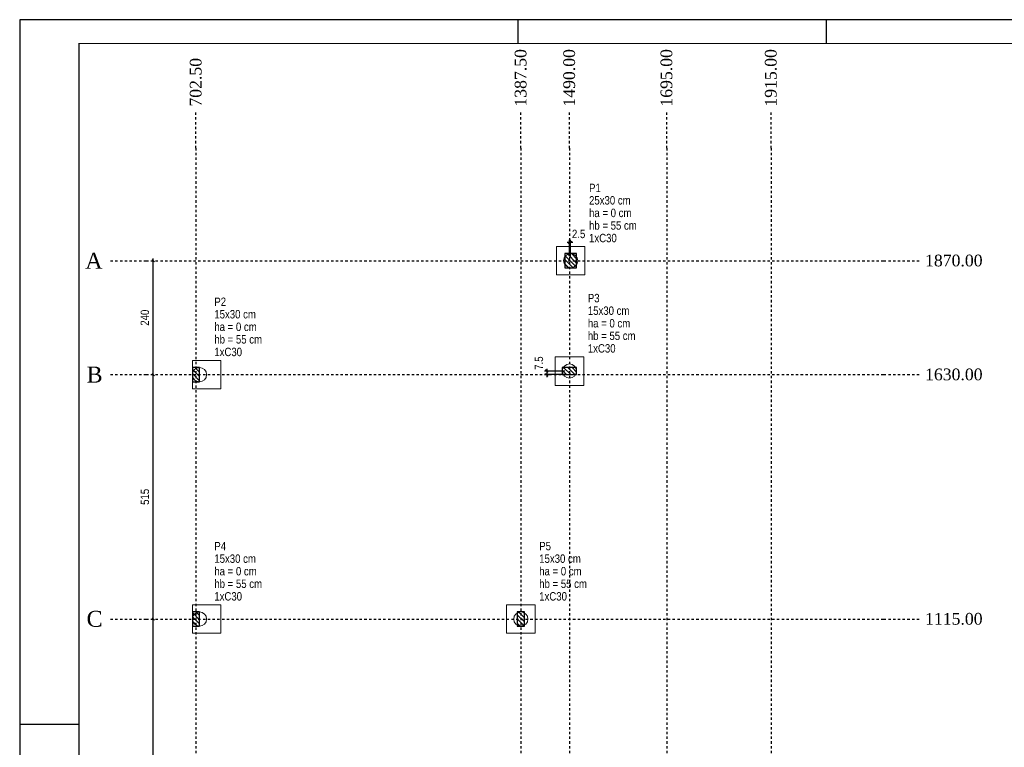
# Model space of a CAD drawing. Extents: x 1874 to 2462, y -2142 to -2023.
# Tile 7 of 74: x 1874 to 1915, y -2054 to -2023. Entities that reach past the tile are written whole.
import ezdxf

# ---------------------------------------------------------------- set-up
doc = ezdxf.new("R2010")
doc.units = 0
doc.header["$LTSCALE"] = 0.1
doc.header["$MEASUREMENT"] = 0
doc.header["$PDMODE"] = 3
doc.header["$PDSIZE"] = 0.1
doc.linetypes.add('DASHED2', pattern=[0.375, 0.25, -0.125])
doc.layers.get('0').update_dxf_attribs({"linetype": 'CONTINUOUS', "lineweight": 25})
doc.layers.get('DEFPOINTS').update_dxf_attribs({"linetype": 'CONTINUOUS', "lineweight": 25})
for name, color, linetype, lineweight in [('LC-Cotas', 7, 'CONTINUOUS', 5), ('LC-EIXOS', 2, 'DASHED2', 25), ('LC-Estacas dos blocos', 1, 'CONTINUOUS', 20), ('LC-Hachuras dos pilares', 9, 'CONTINUOUS', 5), ('LC-Seção das fundações', 7, 'CONTINUOUS', 5), ('LC-Seção dos pilares', 160, 'CONTINUOUS', 30), ('LC-TEXTOS', 7, 'CONTINUOUS', 25)]:
    doc.layers.add(name, color=color, linetype=linetype, lineweight=lineweight)
doc.layers.add('XX-CARIMBO', color=9, linetype='CONTINUOUS')
doc.layers.add('XX-FOLHA', color=253, linetype='CONTINUOUS')
doc.styles.add('ArialNarrow', font='ARIALN.TTF')
doc.styles.add('TimesNewRoman', font='times.ttf')
doc.dimstyles.new('UM_50.000000', dxfattribs={"dimtxt": 0.18, "dimasz": 0.1, "dimexe": 0.1, "dimexo": 0.2, "dimgap": 0, "dimtad": 1, "dimtih": 1, "dimtoh": 1, "dimdec": 1, "dimlfac": 50, "dimzin": 0, "dimdsep": 46, "dimtxsty": 'Standard', "dimblk": 'CLOSED', "dimblk1": 'CLOSED', "dimblk2": 'CLOSED', "dimcen": 0.09, "dimdle": 0.1, "dimadec": 1, "dimazin": 2, "dimtfac": 1, "dimtdec": 4, "dimtofl": 0, "dimtmove": 0, "dimatfit": 3, "dimldrblk": 'CLOSED', "dimfxl": 1, "dimtolj": 1, "dimarcsym": 0})
pattern_1 = [(135, (1867.04605, -2071.10402), (-0.08838835, -0.08838835), [])]

# ---------------------------------------------------------------- blocks, each defined once
blk = doc.blocks.new('_OBLIQUE')
at = {"color": 0, "linetype": 'ByBlock', "lineweight": -2}
blk.add_line((-0.5, -0.5), (0.5, 0.5), dxfattribs=at)
blk = doc.blocks.new('*D4105')
at = {"layer": 'DEFPOINTS', "color": 0, "transparency": 16777216}
for p in [(1896.846, -2038.054), (1895.893, -2038.204), (1896.846, -2038.204)]:
    blk.add_point(p, dxfattribs=at)
at = {"layer": 'LC-Cotas', "color": 0, "lineweight": -2, "transparency": 16777216}
for p, q in [((1896.646, -2038.054), (1895.793, -2038.054)), ((1895.893, -2037.954), (1895.893, -2038.304)), ((1896.646, -2038.204), (1895.793, -2038.204))]:
    blk.add_line(p, q, dxfattribs=at)
at = {"layer": 'LC-Cotas', "color": 0, "lineweight": -2, "transparency": 16777216, "xscale": 0.1, "yscale": 0.1, "zscale": 0.1}
for p, rotation in [((1895.893, -2038.054), 90), ((1895.893, -2038.204), 270)]:
    blk.add_blockref('_OBLIQUE', p, dxfattribs=dict(at, rotation=rotation))
at = {"layer": 'LC-Cotas', "transparency": 16777216, "insert": (1895.56, -2037.716), "char_height": 0.353, "attachment_point": 5, "rotation": 90, "style": 'ArialNarrow'}
blk.add_mtext('\\A1;7.5', dxfattribs=at)
blk = doc.blocks.new('*D4108')
at = {"layer": 'DEFPOINTS', "color": 0, "transparency": 16777216}
for p in [(1896.846, -2032.628), (1896.846, -2033.404), (1896.896, -2033.404)]:
    blk.add_point(p, dxfattribs=at)
at = {"layer": 'LC-Cotas', "color": 0, "lineweight": -2, "transparency": 16777216}
for p, q in [((1896.996, -2032.628), (1896.746, -2032.628)), ((1896.846, -2033.204), (1896.846, -2032.528)), ((1896.896, -2033.204), (1896.896, -2032.528))]:
    blk.add_line(p, q, dxfattribs=at)
at = {"layer": 'LC-Cotas', "color": 0, "lineweight": -2, "transparency": 16777216, "xscale": 0.1, "yscale": 0.1, "zscale": 0.1, "rotation": 180}
blk.add_blockref('_OBLIQUE', (1896.846, -2032.628), dxfattribs=at)
at = {"layer": 'LC-Cotas', "color": 0, "lineweight": -2, "transparency": 16777216, "xscale": 0.1, "yscale": 0.1, "zscale": 0.1}
blk.add_blockref('_OBLIQUE', (1896.896, -2032.628), dxfattribs=at)
at = {"layer": 'LC-Cotas', "transparency": 16777216, "insert": (1897.234, -2032.275), "char_height": 0.353, "attachment_point": 5, "rotation": 0.0057, "style": 'ArialNarrow'}
blk.add_mtext('\\A1;2.5', dxfattribs=at)
blk = doc.blocks.new('*D4115')
at = {"layer": 'DEFPOINTS', "color": 0, "transparency": 16777216}
for p in [(1879.296, -2048.504), (1879.296, -2048.504), (1879.296, -2063.554)]:
    blk.add_point(p, dxfattribs=at)
at = {"layer": 'LC-Cotas', "color": 0, "lineweight": -2, "transparency": 16777216}
blk.add_line((1879.296, -2063.654), (1879.296, -2048.404), dxfattribs=at)
at = {"layer": 'LC-Cotas', "color": 0, "lineweight": -2, "transparency": 16777216, "xscale": 0.1, "yscale": 0.1, "zscale": 0.1}
for p, rotation in [((1879.296, -2048.504), 90), ((1879.296, -2063.554), 270)]:
    blk.add_blockref('_OBLIQUE', p, dxfattribs=dict(at, rotation=rotation))
at = {"layer": 'LC-Cotas', "transparency": 16777216, "insert": (1878.943, -2056.029), "char_height": 0.353, "attachment_point": 5, "rotation": 90, "style": 'ArialNarrow'}
blk.add_mtext('\\A1;752.5', dxfattribs=at)
blk = doc.blocks.new('*D4116')
at = {"layer": 'DEFPOINTS', "color": 0, "transparency": 16777216}
for p in [(1879.296, -2038.204), (1879.296, -2038.204), (1879.296, -2048.504)]:
    blk.add_point(p, dxfattribs=at)
at = {"layer": 'LC-Cotas', "color": 0, "lineweight": -2, "transparency": 16777216}
blk.add_line((1879.296, -2048.604), (1879.296, -2038.104), dxfattribs=at)
at = {"layer": 'LC-Cotas', "color": 0, "lineweight": -2, "transparency": 16777216, "xscale": 0.1, "yscale": 0.1, "zscale": 0.1}
for p, rotation in [((1879.296, -2038.204), 90), ((1879.296, -2048.504), 270)]:
    blk.add_blockref('_OBLIQUE', p, dxfattribs=dict(at, rotation=rotation))
at = {"layer": 'LC-Cotas', "transparency": 16777216, "insert": (1878.943, -2043.354), "char_height": 0.353, "attachment_point": 5, "rotation": 90, "style": 'ArialNarrow'}
blk.add_mtext('\\A1;515', dxfattribs=at)
blk = doc.blocks.new('*D4117')
at = {"layer": 'DEFPOINTS', "color": 0, "transparency": 16777216}
for p in [(1879.296, -2033.404), (1879.296, -2033.404), (1879.296, -2038.204)]:
    blk.add_point(p, dxfattribs=at)
at = {"layer": 'LC-Cotas', "color": 0, "lineweight": -2, "transparency": 16777216}
blk.add_line((1879.296, -2038.304), (1879.296, -2033.304), dxfattribs=at)
at = {"layer": 'LC-Cotas', "color": 0, "lineweight": -2, "transparency": 16777216, "xscale": 0.1, "yscale": 0.1, "zscale": 0.1}
for p, rotation in [((1879.296, -2033.404), 90), ((1879.296, -2038.204), 270)]:
    blk.add_blockref('_OBLIQUE', p, dxfattribs=dict(at, rotation=rotation))
at = {"layer": 'LC-Cotas', "transparency": 16777216, "insert": (1878.943, -2035.804), "char_height": 0.353, "attachment_point": 5, "rotation": 90, "style": 'ArialNarrow'}
blk.add_mtext('\\A1;240', dxfattribs=at)
blk = doc.blocks.new('Aprovacao A-1_SC')
at = {"layer": 'XX-CARIMBO', "ltscale": 0.5}
for p, q in [((0, 594), (0, 0)), ((840, 594), (0, 594))]:
    blk.add_line(p, q, dxfattribs=at)
at = {"layer": 'XX-FOLHA'}
for p, q in [((25, 594), (15, 594)), ((25, 297), (0, 297))]:
    blk.add_line(p, q, dxfattribs=at)
at = {"layer": 'XX-FOLHA', "ltscale": 0.5}
for p, q in [((15, 594), (15, 594)), ((210, 594), (210, 584)), ((210, 594), (210, 584)), ((340, 594), (340, 584)), ((25, 297), (0, 297))]:
    blk.add_line(p, q, dxfattribs=at)
at = {"layer": 'XX-FOLHA', "ltscale": 0.5, "const_width": 0.5}
blk.add_lwpolyline([(25, 584), (25, 10), (830, 10), (830, 584), (25, 584)], dxfattribs=at)

msp = doc.modelspace()

# ---------------------------------------------------------------- hatches: boundary and pattern name
at = {"layer": 'LC-Hachuras dos pilares', "linetype": 'Continuous'}
h = msp.add_hatch(dxfattribs=at)
h.set_pattern_fill('ANSI31', color=256, angle=90, style=0)
h.set_pattern_definition(pattern_1)
h.paths.add_polyline_path([(1897.1461, -2033.104), (1896.6461, -2033.104), (1896.6461, -2033.704), (1897.1461, -2033.704), (1897.1461, -2033.104)])
h = msp.add_hatch(dxfattribs=at)
h.set_pattern_fill('ANSI31', color=256, angle=90, style=0)
h.set_pattern_definition(pattern_1)
h.paths.add_polyline_path([(1881.2461, -2037.904), (1880.9461, -2037.904), (1880.9461, -2038.504), (1881.2461, -2038.504), (1881.2461, -2037.904)])
h = msp.add_hatch(dxfattribs=at)
h.set_pattern_fill('ANSI31', color=256, angle=90, style=0)
h.set_pattern_definition(pattern_1)
h.paths.add_polyline_path([(1897.1461, -2038.204), (1897.1461, -2037.904), (1896.5461, -2037.904), (1896.5461, -2038.204), (1897.1461, -2038.204)])
h = msp.add_hatch(dxfattribs=at)
h.set_pattern_fill('ANSI31', color=256, angle=90, style=0)
h.set_pattern_definition(pattern_1)
h.paths.add_polyline_path([(1881.2461, -2048.204), (1880.9461, -2048.204), (1880.9461, -2048.804), (1881.2461, -2048.804), (1881.2461, -2048.204)])
h = msp.add_hatch(dxfattribs=at)
h.set_pattern_fill('ANSI31', color=256, angle=90, style=0)
h.set_pattern_definition(pattern_1)
h.paths.add_polyline_path([(1894.9461, -2048.204), (1894.6461, -2048.204), (1894.6461, -2048.804), (1894.9461, -2048.804), (1894.9461, -2048.204)])

# ---------------------------------------------------------------- linework, layer by layer
at = {"layer": 'LC-EIXOS'}
for p, q in [((1881.0961, -2028.6565), (1881.0961, -2027.1565)), ((1894.7961, -2028.6565), (1894.7961, -2027.1565)), ((1896.8461, -2028.6565), (1896.8461, -2027.1565)), ((1900.9461, -2028.6565), (1900.9461, -2027.1565)), ((1905.3461, -2028.6565), (1905.3461, -2027.1565)), ((1881.0961, -2028.6565), (1881.0961, -2073.054)), ((1894.7961, -2028.6565), (1894.7961, -2073.054)), ((1896.8461, -2028.6565), (1896.8461, -2073.054)), ((1900.9461, -2028.6565), (1900.9461, -2073.054)), ((1905.3461, -2028.6565), (1905.3461, -2073.054)), ((1877.4961, -2033.404), (1878.9961, -2033.404)), ((1878.9961, -2033.404), (1910.0936, -2033.404)), ((1910.0936, -2033.404), (1911.5936, -2033.404)), ((1877.4961, -2038.204), (1878.9961, -2038.204)), ((1878.9961, -2038.204), (1910.0936, -2038.204)), ((1910.0936, -2038.204), (1911.5936, -2038.204)), ((1877.4961, -2048.504), (1878.9961, -2048.504)), ((1878.9961, -2048.504), (1910.0936, -2048.504)), ((1910.0936, -2048.504), (1911.5936, -2048.504))]:
    msp.add_line(p, q, dxfattribs=at)
at = {"layer": 'LC-Estacas dos blocos'}
for centre in [(1896.8961, -2033.404), (1881.2461, -2038.204), (1896.8461, -2038.054), (1881.2461, -2048.504), (1894.7961, -2048.504)]:
    msp.add_circle(centre, 0.3, dxfattribs=at)
at = {"layer": 'LC-Seção das fundações'}
for points in [[(1897.4961, -2034.004), (1897.4961, -2032.804), (1896.2961, -2032.804), (1896.2961, -2034.004), (1897.4961, -2034.004)], [(1882.1461, -2038.804), (1882.1461, -2037.604), (1880.9461, -2037.604), (1880.9461, -2038.804), (1882.1461, -2038.804)], [(1896.2461, -2038.654), (1897.4461, -2038.654), (1897.4461, -2037.454), (1896.2461, -2037.454), (1896.2461, -2038.654)], [(1882.1461, -2049.104), (1882.1461, -2047.904), (1880.9461, -2047.904), (1880.9461, -2049.104), (1882.1461, -2049.104)], [(1895.3961, -2049.104), (1895.3961, -2047.904), (1894.1961, -2047.904), (1894.1961, -2049.104), (1895.3961, -2049.104)]]:
    msp.add_lwpolyline(points, close=True, dxfattribs=at)
at = {"layer": 'LC-Seção dos pilares'}
for points in [[(1897.1461, -2033.104), (1896.6461, -2033.104), (1896.6461, -2033.704), (1897.1461, -2033.704), (1897.1461, -2033.104)], [(1881.2461, -2037.904), (1880.9461, -2037.904), (1880.9461, -2038.504), (1881.2461, -2038.504), (1881.2461, -2037.904)], [(1897.1461, -2038.204), (1897.1461, -2037.904), (1896.5461, -2037.904), (1896.5461, -2038.204), (1897.1461, -2038.204)], [(1881.2461, -2048.204), (1880.9461, -2048.204), (1880.9461, -2048.804), (1881.2461, -2048.804), (1881.2461, -2048.204)], [(1894.9461, -2048.204), (1894.6461, -2048.204), (1894.6461, -2048.804), (1894.9461, -2048.804), (1894.9461, -2048.204)]]:
    msp.add_lwpolyline(points, close=True, dxfattribs=at)

# ---------------------------------------------------------------- block references
at = {"xscale": 0.1, "yscale": 0.1, "zscale": 0.1}
msp.add_blockref('Aprovacao A-1_SC', (1873.665, -2082.645), dxfattribs=at)

# ---------------------------------------------------------------- texts
at = {"layer": 'LC-TEXTOS', "char_height": 0.4942, "attachment_point": 7, "rotation": 90.00021, "line_spacing_factor": 0.798, "style": 'TimesNewRoman'}
for s, insert, width in [('1387.50', (1895.043, -2026.909), 4.15128), ('1490.00', (1897.093, -2026.909), 4.15128), ('1695.00', (1901.193, -2026.909), 4.15128), ('1915.00', (1905.593, -2026.909), 4.15128), ('702.50', (1881.343, -2026.909), 3.55824)]:
    msp.add_mtext(s, dxfattribs=dict(at, insert=insert, width=width))
at = {"layer": 'LC-TEXTOS', "line_spacing_factor": 0.798}
for s, insert, char_height, width, attachment_point, style in [('P1', (1897.6731, -2030.5095), 0.353, 0.8472, 7, 'ArialNarrow'), ('25x30 cm', (1897.6731, -2031.0385), 0.353, 3.3888, 7, 'ArialNarrow'), ('ha = 0 cm', (1897.6731, -2031.5685), 0.353, 3.8124, 7, 'ArialNarrow'), ('hb = 55 cm', (1897.6731, -2032.0975), 0.353, 4.236, 7, 'ArialNarrow'), ('1xC30', (1897.6731, -2032.6275), 0.353, 2.118, 7, 'ArialNarrow'), ('A', (1877.1611, -2033.7397), 0.6707, 0.80484, 9, 'TimesNewRoman'), ('1870.00', (1911.8411, -2033.6509), 0.4942, 4.15128, 7, 'TimesNewRoman'), ('P3', (1897.6221, -2035.1595), 0.353, 0.8472, 7, 'ArialNarrow'), ('P2', (1881.8721, -2035.3095), 0.353, 0.8472, 7, 'ArialNarrow'), ('15x30 cm', (1881.8721, -2035.8385), 0.353, 3.3888, 7, 'ArialNarrow'), ('15x30 cm', (1897.6221, -2035.6885), 0.353, 3.3888, 7, 'ArialNarrow'), ('ha = 0 cm', (1881.8721, -2036.3685), 0.353, 3.8124, 7, 'ArialNarrow'), ('ha = 0 cm', (1897.6221, -2036.2185), 0.353, 3.8124, 7, 'ArialNarrow'), ('hb = 55 cm', (1881.8721, -2036.8975), 0.353, 4.236, 7, 'ArialNarrow'), ('hb = 55 cm', (1897.6221, -2036.7475), 0.353, 4.236, 7, 'ArialNarrow'), ('1xC30', (1897.6221, -2037.2775), 0.353, 2.118, 7, 'ArialNarrow'), ('1xC30', (1881.8721, -2037.4275), 0.353, 2.118, 7, 'ArialNarrow'), ('B', (1877.1611, -2038.5397), 0.6707, 0.80484, 9, 'TimesNewRoman'), ('1630.00', (1911.8411, -2038.4509), 0.4942, 4.15128, 7, 'TimesNewRoman'), ('P4', (1881.8721, -2045.6095), 0.353, 0.8472, 7, 'ArialNarrow'), ('P5', (1895.5721, -2045.6095), 0.353, 0.8472, 7, 'ArialNarrow'), ('15x30 cm', (1881.8721, -2046.1385), 0.353, 3.3888, 7, 'ArialNarrow'), ('15x30 cm', (1895.5721, -2046.1385), 0.353, 3.3888, 7, 'ArialNarrow'), ('ha = 0 cm', (1881.8721, -2046.6685), 0.353, 3.8124, 7, 'ArialNarrow'), ('ha = 0 cm', (1895.5721, -2046.6685), 0.353, 3.8124, 7, 'ArialNarrow'), ('hb = 55 cm', (1881.8721, -2047.1975), 0.353, 4.236, 7, 'ArialNarrow'), ('hb = 55 cm', (1895.5721, -2047.1975), 0.353, 4.236, 7, 'ArialNarrow'), ('1xC30', (1881.8721, -2047.7275), 0.353, 2.118, 7, 'ArialNarrow'), ('1xC30', (1895.5721, -2047.7275), 0.353, 2.118, 7, 'ArialNarrow'), ('C', (1877.1611, -2048.8397), 0.6707, 0.80484, 9, 'TimesNewRoman'), ('1115.00', (1911.8411, -2048.7509), 0.4942, 4.15128, 7, 'TimesNewRoman')]:
    msp.add_mtext(s, dxfattribs=dict(at, insert=insert, char_height=char_height, width=width, attachment_point=attachment_point, style=style))

# ---------------------------------------------------------------- dimensions: what is measured, and where the dimension line sits
at = {"layer": 'LC-Cotas'}
dim = msp.add_linear_dim(base=(1896.8461, -2032.6275), p1=(1896.8961, -2033.404), p2=(1896.8461, -2033.404), dimstyle='UM_50.000000', override={"dimtxt": 0.353, "dimasz": 0.1, "dimexe": 0.1, "dimexo": 0.2, "dimtad": 1, "dimtih": 0, "dimtoh": 0, "dimdec": 1, "dimlfac": 50, "dimzin": 8, "dimtxsty": 'ArialNarrow', "dimblk": 'OBLIQUE', "dimblk1": 'OBLIQUE', "dimblk2": 'OBLIQUE', "dimsah": 1, "dimdle": 0.1, "dimse1": 0, "dimse2": 0, "dimclrt": 256, "dimadec": 1, "dimazin": 3, "dimtmove": 2, "dimldrblk": 'OBLIQUE'}, dxfattribs=at)
dim.commit()
dim.dimension.update_dxf_attribs({"geometry": '*D4108', "text_midpoint": (1897.2338, -2032.2745), "dimtype": 160, "text_rotation": 0.00573})
for base, p1, p2, override, picture, middle in [((1879.2961, -2033.404), (1879.2961, -2038.204), (1879.2961, -2033.404), {"dimtxt": 0.353, "dimasz": 0.1, "dimexe": 0.1, "dimexo": 0.2, "dimtad": 1, "dimtih": 0, "dimtoh": 0, "dimdec": 1, "dimlfac": 50, "dimzin": 8, "dimtxsty": 'ArialNarrow', "dimblk": 'OBLIQUE', "dimblk1": 'OBLIQUE', "dimblk2": 'OBLIQUE', "dimsah": 1, "dimdle": 0.1, "dimse1": 1, "dimse2": 1, "dimclrt": 256, "dimadec": 1, "dimazin": 3, "dimtmove": 2, "dimldrblk": 'OBLIQUE'}, '*D4117', (1878.9431, -2035.804)), ((1895.8931, -2038.204), (1896.8461, -2038.054), (1896.8461, -2038.204), {"dimtxt": 0.353, "dimasz": 0.1, "dimexe": 0.1, "dimexo": 0.2, "dimtad": 1, "dimtih": 0, "dimtoh": 0, "dimdec": 1, "dimlfac": 50, "dimzin": 8, "dimtxsty": 'ArialNarrow', "dimblk": 'OBLIQUE', "dimblk1": 'OBLIQUE', "dimblk2": 'OBLIQUE', "dimsah": 1, "dimdle": 0.1, "dimse1": 0, "dimse2": 0, "dimclrt": 256, "dimadec": 1, "dimazin": 3, "dimtmove": 2, "dimldrblk": 'OBLIQUE'}, '*D4105', (1895.5601, -2037.7163)), ((1879.2961, -2038.204), (1879.2961, -2048.504), (1879.2961, -2038.204), {"dimtxt": 0.353, "dimasz": 0.1, "dimexe": 0.1, "dimexo": 0.2, "dimtad": 1, "dimtih": 0, "dimtoh": 0, "dimdec": 1, "dimlfac": 50, "dimzin": 8, "dimtxsty": 'ArialNarrow', "dimblk": 'OBLIQUE', "dimblk1": 'OBLIQUE', "dimblk2": 'OBLIQUE', "dimsah": 1, "dimdle": 0.1, "dimse1": 1, "dimse2": 1, "dimclrt": 256, "dimadec": 1, "dimazin": 3, "dimtmove": 2, "dimldrblk": 'OBLIQUE'}, '*D4116', (1878.9431, -2043.354)), ((1879.2961, -2048.504), (1879.2961, -2063.554), (1879.2961, -2048.504), {"dimtxt": 0.353, "dimasz": 0.1, "dimexe": 0.1, "dimexo": 0.2, "dimtad": 1, "dimtih": 0, "dimtoh": 0, "dimdec": 1, "dimlfac": 50, "dimzin": 8, "dimtxsty": 'ArialNarrow', "dimblk": 'OBLIQUE', "dimblk1": 'OBLIQUE', "dimblk2": 'OBLIQUE', "dimsah": 1, "dimdle": 0.1, "dimse1": 1, "dimse2": 1, "dimclrt": 256, "dimadec": 1, "dimazin": 3, "dimtmove": 2, "dimldrblk": 'OBLIQUE'}, '*D4115', (1878.9431, -2056.029))]:
    dim = msp.add_linear_dim(base=base, p1=p1, p2=p2, angle=90, dimstyle='UM_50.000000', override=override, dxfattribs=at)
    dim.commit()
    dim.dimension.update_dxf_attribs({"geometry": picture, "text_midpoint": middle, "dimtype": 160, "text_rotation": 90})

doc.saveas('drawing.dxf')
